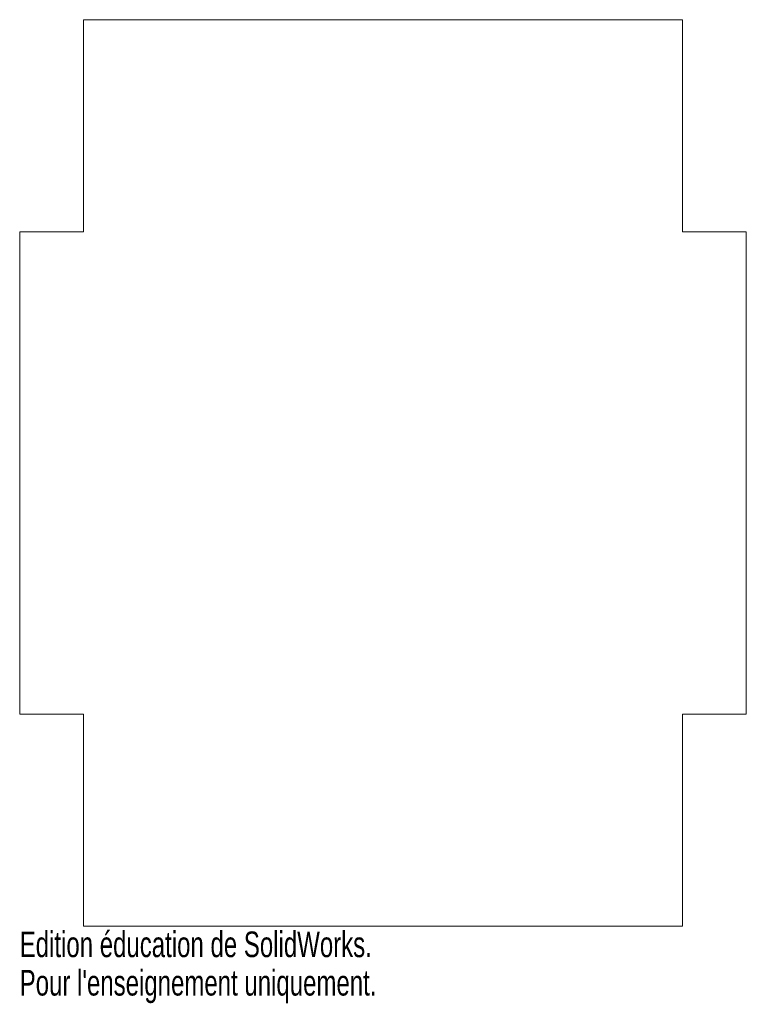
# Model space of a CAD drawing. Header units: millimetres. Extents: x -68 to 68, y -100 to 86.
import ezdxf

# ---------------------------------------------------------------- set-up
doc = ezdxf.new("R2010")
doc.units = ezdxf.units.MM
doc.styles.add('SLDTEXTSTYLE0', font='TXT', dxfattribs={"width": 0.7})

msp = doc.modelspace()

# ---------------------------------------------------------------- linework, layer by layer
at = {"color": 7, "linetype": 'Continuous', "lineweight": 15}
for p, q in [((-56.5, 45.5), (-56.5, 85.5)), ((56.5, 85.5), (-56.5, 85.5)), ((56.5, 45.5), (56.5, 85.5)), ((-68.5, 45.5), (-68.5, -45.5)), ((-68.5, 45.5), (-56.5, 45.5)), ((68.5, 45.5), (56.5, 45.5)), ((68.5, -45.5), (68.5, 45.5)), ((-68.5, -45.5), (-56.5, -45.5)), ((-56.5, -45.5), (-56.5, -85.5)), ((68.5, -45.5), (56.5, -45.5)), ((56.5, -45.5), (56.5, -85.5)), ((-56.5, -85.5), (56.5, -85.5))]:
    msp.add_line(p, q, dxfattribs=at)

# ---------------------------------------------------------------- texts
at = {"color": 7, "linetype": 'Continuous', "char_height": 4.8336, "attachment_point": 1, "style": 'SLDTEXTSTYLE0'}
for s, insert in [('Edition éducation de SolidWorks.', (-68.5, -86.52)), ("Pour l'enseignement uniquement.", (-68.5, -93.77))]:
    msp.add_mtext(s, dxfattribs=dict(at, insert=insert))

doc.saveas('drawing.dxf')
